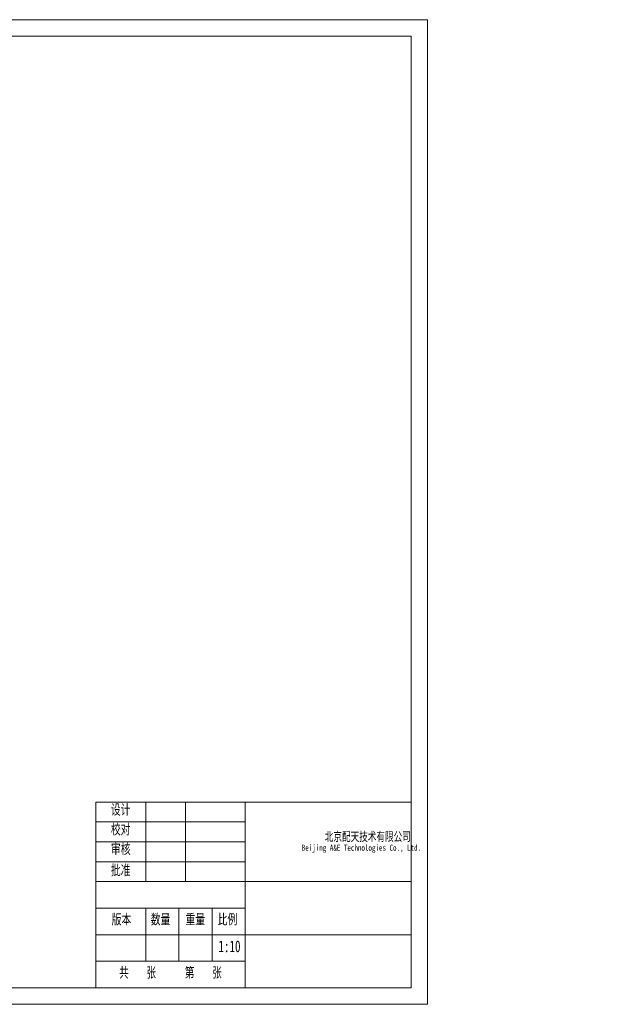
# Model space of a CAD drawing. Header units: millimetres. Extents: x 0 to 479, y 0 to 297.
# Tile 18 of 18: x 297 to 479, y 0 to 297. Entities that reach past the tile are written whole.
import ezdxf

# ---------------------------------------------------------------- set-up
doc = ezdxf.new("R2010")
doc.units = ezdxf.units.MM
doc.layers.add('10', color=7, linetype='Continuous')
doc.styles.add('SLDTEXTSTYLE0', font='TXT', dxfattribs={"width": 0.7})
doc.styles.add('SLDTEXTSTYLE1', font='TXT', dxfattribs={"width": 0.58, "bigfont": 'bigfont'})
doc.styles.add('SLDTEXTSTYLE2', font='TXT', dxfattribs={"width": 0.7, "bigfont": 'bigfont'})

# ---------------------------------------------------------------- blocks, each defined once
blk = doc.blocks.new('SW_NOTE_0')
at = {"layer": '10', "color": 0, "attachment_point": 2}
for s, insert, char_height, style in [('\\M+1966B\\M+18B9E\\M+1947A\\M+19356\\M+18B5A术\\M+1974C\\M+18CC0\\M+18CF6\\M+18E69', (18.19, 3.41), 2.6458, 'SLDTEXTSTYLE2'), ('Beijing A&E Technologies Co., Ltd.', (16.26, -0.08), 1.8521, 'SLDTEXTSTYLE0')]:
    blk.add_mtext(s, dxfattribs=dict(at, insert=insert, char_height=char_height, style=style))

msp = doc.modelspace()

# ---------------------------------------------------------------- linework, layer by layer
at = {"color": 7, "linetype": 'Continuous', "lineweight": 0}
for p, q in [((0, 297), (420, 297)), ((420, 297), (420, 0)), ((0, 0), (420, 0))]:
    msp.add_line(p, q, dxfattribs=at)
at = {"color": 7, "linetype": 'Continuous', "lineweight": 15}
for p, q in [((415, 292), (25, 292)), ((415, 50), (415, 292)), ((320, 61), (415, 61)), ((320, 61), (320, 5)), ((335, 37), (335, 61)), ((347, 61), (347, 37)), ((365, 61), (365, 5)), ((415, 5), (415, 61)), ((320, 55), (365, 55)), ((320, 49), (365, 49)), ((415, 5), (415, 50)), ((365, 43), (320, 43)), ((320, 37), (365, 37)), ((415, 37), (365, 37)), ((365, 29), (320, 29)), ((335, 13), (335, 29)), ((345, 13), (345, 29)), ((355, 13), (355, 29)), ((365, 21), (320, 21)), ((415, 21), (365, 21)), ((365, 13), (320, 13)), ((235, 5), (415, 5)), ((240, 5), (415, 5))]:
    msp.add_line(p, q, dxfattribs=at)

# ---------------------------------------------------------------- block references
at = {"layer": '10'}
msp.add_blockref('SW_NOTE_0', (383.775046, 48.234328), dxfattribs=at)

# ---------------------------------------------------------------- texts
at = {"layer": '10', "char_height": 3.5, "attachment_point": 1}
for s, insert, style in [('设计', (324.515038, 60.374998), 'SLDTEXTSTYLE2'), ('\\M+18D5A对', (324.511696, 54.424457), 'SLDTEXTSTYLE2'), ('审\\M+18A6A', (324.536002, 48.507778), 'SLDTEXTSTYLE2'), ('\\M+194E1\\M+18F79', (324.517469, 42.144929), 'SLDTEXTSTYLE2'), ('\\M+194C5\\M+1967B', (324.763123, 27.274572), 'SLDTEXTSTYLE2'), ('\\M+19094\\M+197CA', (336.535463, 27.274572), 'SLDTEXTSTYLE2'), ('\\M+18F64\\M+197CA', (347.013171, 27.274572), 'SLDTEXTSTYLE2'), ('\\M+194E4\\M+197E1', (356.721685, 27.274572), 'SLDTEXTSTYLE2'), ('1:10', (356.925348, 19.240083), 'SLDTEXTSTYLE0'), ('\\M+18BA4   张', (327.004269, 11.229864), 'SLDTEXTSTYLE1'), ('\\M+191E6   张', (346.817869, 11.229864), 'SLDTEXTSTYLE1')]:
    msp.add_mtext(s, dxfattribs=dict(at, insert=insert, style=style))

doc.saveas('drawing.dxf')
